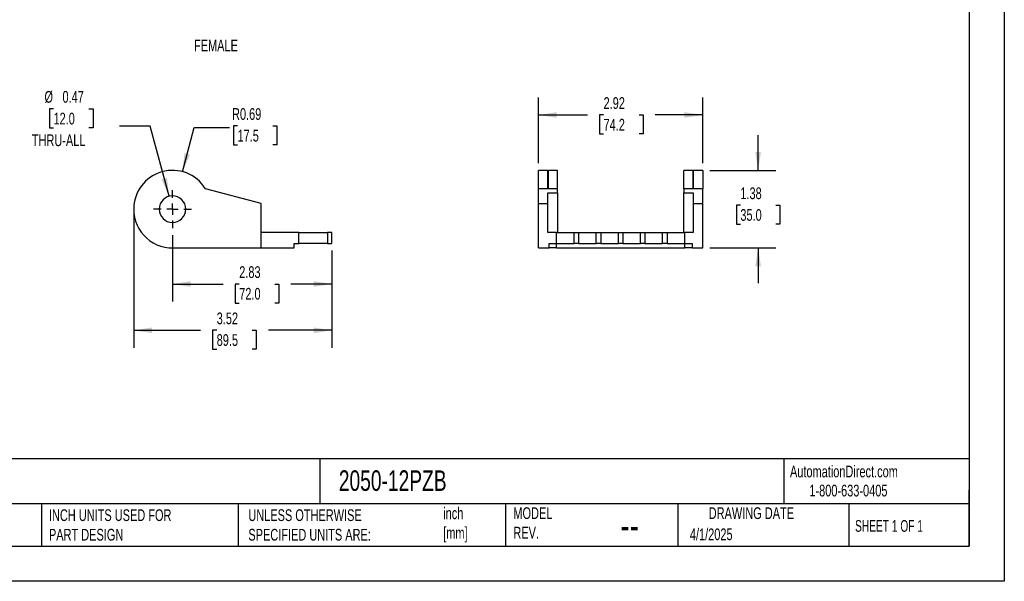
# Model space of a CAD drawing. Header units: inches. Extents: x 0 to 27.5, y 0 to 21.3.
# Tile 2 of 3: x 10 to 27.5, y 0 to 10. Entities that reach past the tile are written whole.
import ezdxf

# ---------------------------------------------------------------- set-up
doc = ezdxf.new("R2010")
doc.units = ezdxf.units.IN
doc.header["$LTSCALE"] = 2.5
doc.header["$MEASUREMENT"] = 0
doc.linetypes.add('CENTERX2', pattern=[0.8, 0.5, -0.1, 0.1, -0.1])
doc.layers.add('CENTER', color=40, linetype='CENTERX2')
doc.layers.add('DIMENSIONS', color=140, linetype='Continuous', lineweight=25)
doc.layers.add('TEXT', color=140, linetype='Continuous', lineweight=25)
doc.styles.add('SLDTEXTSTYLE0', font='TXT', dxfattribs={"width": 0.7})
doc.styles.add('SLDTEXTSTYLE1', font='TXT', dxfattribs={"width": 0.65})
doc.dimstyles.new('SLDDIMSTYLE0', dxfattribs={"dimtxt": 0.212402, "dimasz": 0.325, "dimexe": 0, "dimexo": 0.0625, "dimgap": 0.053101, "dimtad": 0, "dimtih": 1, "dimtoh": 1, "dimrnd": 1e-09, "dimzin": 12, "dimdsep": 46, "dimtxsty": 'SLDTEXTSTYLE0', "dimsah": 1, "dimcen": 0.09, "dimadec": 0, "dimazin": 3, "dimtfac": 1, "dimtofl": 0, "dimtmove": 0, "dimatfit": 3, "dimfxl": 0, "dimfrac": 2, "dimtolj": 1, "dimtzin": 12, "dimarcsym": 0})
doc.dimstyles.new('SLDDIMSTYLE1', dxfattribs={"dimtxt": 0.212402, "dimasz": 0.325, "dimexe": 0, "dimexo": 0.0625, "dimgap": 0.053101, "dimtad": 0, "dimtih": 1, "dimtoh": 1, "dimrnd": 1e-09, "dimdsep": 46, "dimtxsty": 'SLDTEXTSTYLE0', "dimsah": 1, "dimcen": 0, "dimadec": 0, "dimazin": 2, "dimtfac": 1, "dimtofl": 0, "dimtmove": 0, "dimatfit": 3, "dimfxl": 0, "dimfrac": 2, "dimtolj": 1, "dimtzin": 12, "dimarcsym": 0})
doc.dimstyles.new('SLDDIMSTYLE2', dxfattribs={"dimtxt": 0.212402, "dimasz": 0.325, "dimexe": 0, "dimexo": 0.0625, "dimgap": 0.053101, "dimtad": 0, "dimtih": 1, "dimtoh": 1, "dimrnd": 1e-09, "dimdsep": 46, "dimtxsty": 'SLDTEXTSTYLE0', "dimsah": 1, "dimcen": 0, "dimadec": 0, "dimazin": 2, "dimtfac": 1, "dimtofl": 0, "dimtmove": 0, "dimatfit": 3, "dimfxl": 0, "dimfrac": 2, "dimtolj": 1, "dimtzin": 12, "dimarcsym": 0})
doc.dimstyles.new('SLDDIMSTYLE8', dxfattribs={"dimtxt": 0.212402, "dimasz": 0.325, "dimexe": 0, "dimexo": 0.0625, "dimgap": 0.053101, "dimtad": 0, "dimtih": 1, "dimtoh": 1, "dimrnd": 1e-09, "dimzin": 12, "dimdsep": 46, "dimtxsty": 'SLDTEXTSTYLE0', "dimsah": 1, "dimcen": 0.09, "dimadec": 0, "dimazin": 3, "dimtfac": 1, "dimtmove": 0, "dimatfit": 0, "dimfxl": 0, "dimfrac": 2, "dimtolj": 1, "dimtzin": 12, "dimarcsym": 0})

# ---------------------------------------------------------------- blocks, each defined once
blk = doc.blocks.new('_D')
at = {"layer": 'DIMENSIONS'}
for p, q in [((12.024, 6.486), (12.024, 4.147)), ((15.547, 5.875), (15.547, 4.147)), ((12.024, 4.459), (13.211, 4.459)), ((13.499, 4.459), (13.427, 4.459)), ((13.427, 4.459), (13.427, 4.122)), ((14.13, 4.459), (14.201, 4.459)), ((14.201, 4.459), (14.201, 4.122)), ((15.547, 4.459), (14.418, 4.459)), ((13.427, 4.122), (13.499, 4.122)), ((14.201, 4.122), (14.13, 4.122))]:
    blk.add_line(p, q, dxfattribs=at)
for points in [[(12.024, 4.459), (12.349, 4.409), (12.349, 4.509)], [(15.547, 4.459), (15.222, 4.509), (15.222, 4.409)]]:
    blk.add_solid(points, dxfattribs=at)
at = {"layer": 'DIMENSIONS', "char_height": 0.2083, "attachment_point": 1, "style": 'SLDTEXTSTYLE0'}
for s, insert in [('3.52', (13.499, 4.775)), ('89.5', (13.499, 4.39))]:
    blk.add_mtext(s, dxfattribs=dict(at, insert=insert))
blk = doc.blocks.new('_D_2')
at = {"layer": 'DIMENSIONS'}
for p, q in [((12.713, 6.149), (12.713, 4.968)), ((15.547, 5.875), (15.547, 4.968)), ((12.713, 5.281), (13.613, 5.281)), ((13.9, 5.281), (13.829, 5.281)), ((13.829, 5.281), (13.829, 4.943)), ((14.532, 5.281), (14.603, 5.281)), ((14.603, 5.281), (14.603, 4.943)), ((15.547, 5.281), (14.819, 5.281)), ((13.829, 4.943), (13.9, 4.943)), ((14.603, 4.943), (14.532, 4.943))]:
    blk.add_line(p, q, dxfattribs=at)
for points in [[(12.713, 5.281), (13.038, 5.231), (13.038, 5.331)], [(15.547, 5.281), (15.222, 5.331), (15.222, 5.231)]]:
    blk.add_solid(points, dxfattribs=at)
at = {"layer": 'DIMENSIONS', "char_height": 0.2083, "attachment_point": 1, "style": 'SLDTEXTSTYLE0'}
for s, insert in [('2.83', (13.9, 5.597)), ('72.0', (13.9, 5.212))]:
    blk.add_mtext(s, dxfattribs=dict(at, insert=insert))
blk = doc.blocks.new('_D_4')
at = {"layer": 'DIMENSIONS'}
for p, q in [((12.891, 7.276), (13.101, 8.059)), ((13.101, 8.059), (13.726, 8.059)), ((13.869, 8.089), (13.797, 8.089)), ((13.797, 8.089), (13.797, 7.751)), ((14.5, 8.089), (14.571, 8.089)), ((14.571, 8.089), (14.571, 7.751)), ((13.797, 7.751), (13.869, 7.751)), ((14.571, 7.751), (14.5, 7.751))]:
    blk.add_line(p, q, dxfattribs=at)
blk.add_solid([(12.891, 7.276), (13.024, 7.577), (12.927, 7.603)], dxfattribs=at)
at = {"layer": 'DIMENSIONS', "char_height": 0.2083, "attachment_point": 1, "style": 'SLDTEXTSTYLE0'}
for s, insert in [('R0.69', (13.772, 8.405)), ('17.5', (13.869, 8.02))]:
    blk.add_mtext(s, dxfattribs=dict(at, insert=insert))
blk = doc.blocks.new('_D_5')
at = {"layer": 'DIMENSIONS'}
for p, q in [((10.598, 8.393), (10.527, 8.393)), ((10.527, 8.393), (10.527, 8.056)), ((11.229, 8.393), (11.301, 8.393)), ((11.301, 8.393), (11.301, 8.056)), ((10.527, 8.056), (10.598, 8.056)), ((11.301, 8.056), (11.229, 8.056)), ((12.318, 8.085), (11.771, 8.085)), ((12.652, 6.839), (12.318, 8.085))]:
    blk.add_line(p, q, dxfattribs=at)
blk.add_solid([(12.652, 6.839), (12.616, 7.166), (12.519, 7.14)], dxfattribs=at)
at = {"layer": 'DIMENSIONS', "char_height": 0.2083, "attachment_point": 1, "style": 'SLDTEXTSTYLE0'}
for s, insert in [('%%c', (10.438, 8.71)), ('0.47', (10.758, 8.71)), ('12.0', (10.598, 8.324)), ('THRU-ALL', (10.213, 7.939))]:
    blk.add_mtext(s, dxfattribs=dict(at, insert=insert))
blk = doc.blocks.new('SW_CENTERMARKSYMBOL_1')
at = {"layer": 'CENTER', "color": 0}
for p, q in [((0, 0.2), (0, 0.336)), ((-0.2, 0), (-0.336, 0)), ((0, 0), (-0.1, 0)), ((0, 0), (0, 0.1)), ((0, 0), (0, -0.1)), ((0, 0), (0.1, 0)), ((0.2, 0), (0.336, 0)), ((0, -0.2), (0, -0.336))]:
    blk.add_line(p, q, dxfattribs=at)
blk = doc.blocks.new('_D_21')
at = {"layer": 'DIMENSIONS'}
for p, q in [((19.219, 7.425), (19.219, 8.596)), ((22.14, 7.425), (22.14, 8.596)), ((19.219, 8.284), (20.088, 8.284)), ((20.376, 8.284), (20.304, 8.284)), ((20.304, 8.284), (20.304, 7.946)), ((21.007, 8.284), (21.078, 8.284)), ((21.078, 8.284), (21.078, 7.946)), ((22.14, 8.284), (21.294, 8.284)), ((20.304, 7.946), (20.376, 7.946)), ((21.078, 7.946), (21.007, 7.946))]:
    blk.add_line(p, q, dxfattribs=at)
for points in [[(19.219, 8.284), (19.544, 8.234), (19.544, 8.334)], [(22.14, 8.284), (21.815, 8.334), (21.815, 8.234)]]:
    blk.add_solid(points, dxfattribs=at)
at = {"layer": 'DIMENSIONS', "char_height": 0.2083, "attachment_point": 1, "style": 'SLDTEXTSTYLE0'}
for s, insert in [('2.92', (20.376, 8.6)), ('74.2', (20.376, 8.215))]:
    blk.add_mtext(s, dxfattribs=dict(at, insert=insert))
blk = doc.blocks.new('_D_22')
at = {"layer": 'DIMENSIONS'}
for p, q in [((23.124, 7.3), (23.124, 7.925)), ((22.265, 7.3), (23.437, 7.3)), ((22.808, 6.681), (22.737, 6.681)), ((22.737, 6.681), (22.737, 6.344)), ((23.44, 6.681), (23.511, 6.681)), ((23.511, 6.681), (23.511, 6.344)), ((22.737, 6.344), (22.808, 6.344)), ((23.511, 6.344), (23.44, 6.344)), ((22.265, 5.922), (23.437, 5.922)), ((23.124, 5.922), (23.124, 5.297))]:
    blk.add_line(p, q, dxfattribs=at)
for points in [[(23.124, 7.3), (23.174, 7.625), (23.074, 7.625)], [(23.124, 5.922), (23.074, 5.597), (23.174, 5.597)]]:
    blk.add_solid(points, dxfattribs=at)
at = {"layer": 'DIMENSIONS', "char_height": 0.2083, "attachment_point": 1, "style": 'SLDTEXTSTYLE0'}
for s, insert in [('1.38', (22.808, 6.997)), ('35.0', (22.808, 6.612))]:
    blk.add_mtext(s, dxfattribs=dict(at, insert=insert))

msp = doc.modelspace()

# ---------------------------------------------------------------- linework, layer by layer
at = {"color": 7, "linetype": 'Continuous'}
for p, q in [((27.5, 21.25), (27.5, 0)), ((27.5, 0), (0, 0))]:
    msp.add_line(p, q, dxfattribs=at)
for p, q in [((19.388, 7.3), (19.219, 7.3)), ((19.219, 6.974), (19.219, 7.3)), ((19.388, 6.974), (19.388, 7.3)), ((19.557, 7.3), (19.398, 7.3)), ((19.398, 6.974), (19.398, 7.3)), ((19.557, 6.974), (19.557, 7.3)), ((21.961, 7.3), (21.801, 7.3)), ((21.801, 6.974), (21.801, 7.3)), ((21.961, 7.3), (21.961, 6.974)), ((22.14, 7.3), (21.971, 7.3)), ((21.971, 7.3), (21.971, 6.974)), ((22.14, 7.3), (22.14, 6.974)), ((14.288, 6.709), (13.298, 6.974)), ((19.219, 6.709), (19.219, 6.974)), ((19.388, 6.974), (19.219, 6.974)), ((19.388, 6.971), (19.388, 6.974)), ((19.557, 6.971), (19.388, 6.971)), ((19.388, 6.899), (19.557, 6.899)), ((19.388, 6.709), (19.388, 6.899)), ((19.398, 6.971), (19.398, 6.974)), ((19.557, 6.974), (19.398, 6.974)), ((19.557, 6.971), (19.557, 6.974)), ((19.557, 6.899), (19.557, 6.971)), ((19.557, 6.899), (19.557, 6.197)), ((21.801, 6.971), (21.801, 6.974)), ((21.961, 6.974), (21.801, 6.974)), ((21.801, 6.971), (21.801, 6.899)), ((21.971, 6.971), (21.801, 6.971)), ((21.801, 6.899), (21.971, 6.899)), ((21.801, 6.197), (21.801, 6.899)), ((21.961, 6.974), (21.961, 6.971)), ((21.971, 6.974), (21.971, 6.971)), ((22.14, 6.974), (21.971, 6.974)), ((21.971, 6.899), (21.971, 6.709)), ((22.14, 6.709), (22.14, 6.974)), ((14.288, 5.922), (14.288, 6.709)), ((19.219, 6.709), (19.388, 6.709)), ((19.219, 5.922), (19.219, 6.709)), ((19.388, 6.197), (19.388, 6.709)), ((21.971, 6.709), (22.14, 6.709)), ((21.971, 6.709), (21.971, 6.197)), ((22.14, 5.922), (22.14, 6.709)), ((14.957, 6.197), (14.288, 6.197)), ((14.957, 6), (14.957, 6.197)), ((14.957, 6.197), (15.469, 6.197)), ((15.469, 6.197), (15.469, 6)), ((15.547, 6.197), (15.469, 6.197)), ((15.547, 6), (15.547, 6.197)), ((19.537, 6.197), (19.388, 6.197)), ((19.537, 6), (19.537, 6.197)), ((19.537, 6.197), (19.852, 6.197)), ((19.852, 6), (19.852, 6.197)), ((19.852, 6.197), (19.931, 6.197)), ((19.931, 6.197), (19.931, 6)), ((19.931, 6.197), (20.246, 6.197)), ((20.246, 6), (20.246, 6.197)), ((20.246, 6.197), (20.325, 6.197)), ((20.325, 6.197), (20.325, 6)), ((20.325, 6.197), (20.64, 6.197)), ((20.64, 6), (20.64, 6.197)), ((20.64, 6.197), (20.719, 6.197)), ((20.719, 6.197), (20.719, 6)), ((20.719, 6.197), (21.034, 6.197)), ((21.034, 6), (21.034, 6.197)), ((21.034, 6.197), (21.112, 6.197)), ((21.112, 6.197), (21.112, 6)), ((21.112, 6.197), (21.427, 6.197)), ((21.427, 6), (21.427, 6.197)), ((21.427, 6.197), (21.506, 6.197)), ((21.506, 6.197), (21.506, 6)), ((21.506, 6.197), (21.821, 6.197)), ((21.821, 6), (21.821, 6.197)), ((21.971, 6.197), (21.821, 6.197)), ((14.878, 6), (14.957, 6)), ((14.878, 5.922), (14.878, 6)), ((15.469, 6), (14.957, 6)), ((15.469, 6), (15.547, 6)), ((19.408, 5.922), (19.408, 6)), ((19.408, 6), (19.537, 6)), ((19.537, 6), (19.852, 6)), ((19.537, 5.922), (19.537, 6)), ((19.931, 6), (19.852, 6)), ((19.931, 6), (20.246, 6)), ((20.325, 6), (20.246, 6)), ((20.325, 6), (20.64, 6)), ((20.719, 6), (20.64, 6)), ((20.719, 6), (21.034, 6)), ((21.112, 6), (21.034, 6)), ((21.112, 6), (21.427, 6)), ((21.506, 6), (21.427, 6)), ((21.506, 6), (21.821, 6)), ((21.821, 5.922), (21.821, 6)), ((21.821, 6), (21.951, 6)), ((21.951, 6), (21.951, 5.922)), ((12.792, 5.926), (12.792, 5.922)), ((12.792, 5.922), (14.288, 5.922)), ((14.288, 5.922), (14.878, 5.922)), ((19.219, 5.922), (19.408, 5.922)), ((19.537, 5.922), (19.408, 5.922)), ((19.537, 5.922), (21.821, 5.922)), ((21.951, 5.922), (21.821, 5.922)), ((21.951, 5.922), (22.14, 5.922))]:
    msp.add_line(p, q)
for radius, start, end in [(0.689, 31.8508, 180), (0.236, 0, 180), (0.689, 180, 276.5624), (0.236, 180, 0)]:
    msp.add_arc((12.713, 6.611), radius, start, end)
at = {"layer": 'DIMENSIONS'}
msp.add_line((12.024, 6.611), (12.024, 6.048), dxfattribs=at)
at = {"layer": 'TEXT'}
for p, q in [((26.875, 20.625), (26.875, 0.625)), ((26.875, 2.178), (0.625, 2.178)), ((15.331, 2.178), (15.331, 1.375)), ((23.58, 2.178), (23.58, 1.375)), ((26.875, 0.625), (26.875, 1.625)), ((26.875, 1.375), (0.625, 1.375)), ((10.382, 1.375), (10.382, 0.625)), ((13.878, 1.375), (13.878, 0.625)), ((18.632, 1.375), (18.632, 0.625)), ((21.699, 1.375), (21.699, 0.625)), ((24.739, 1.375), (24.739, 0.625)), ((0.625, 0.625), (26.875, 0.625))]:
    msp.add_line(p, q, dxfattribs=at)

# ---------------------------------------------------------------- block references
at = {"layer": 'CENTER'}
msp.add_blockref('SW_CENTERMARKSYMBOL_1', (12.713, 6.611), dxfattribs=at)

# ---------------------------------------------------------------- texts
at = {"color": 179, "linetype": 'Continuous', "lineweight": 18, "char_height": 0.20833, "attachment_point": 1, "style": 'SLDTEXTSTYLE0'}
for s, insert in [('AutomationDirect.com', (23.69, 2.055)), ('1-800-633-0405', (24.035, 1.716))]:
    msp.add_mtext(s, dxfattribs=dict(at, insert=insert))
at = {"layer": 'DIMENSIONS', "insert": (13.096, 9.621), "char_height": 0.2083, "attachment_point": 1, "style": 'SLDTEXTSTYLE0'}
msp.add_mtext('FEMALE', dxfattribs=at)
at = {"layer": 'TEXT'}
for s, insert, char_height, attachment_point, style in [('IGUS 2500 CABLE DRAG CHAIN (ACCESSORIES)', (0.784, 1.971), 0.36458, 1, 'SLDTEXTSTYLE0'), ('2050-12PZB', (15.67, 1.971), 0.3646, 1, 'SLDTEXTSTYLE0'), ('INCH UNITS USED FOR ^JPART DESIGN', (10.517, 1.279), 0.20833, 1, 'SLDTEXTSTYLE0'), ('UNLESS OTHERWISE ^JSPECIFIED UNITS ARE:', (14.062, 1.279), 0.20833, 1, 'SLDTEXTSTYLE0'), ('inch^J[mm]', (17.526, 1.312), 0.2083, 1, 'SLDTEXTSTYLE0'), ('MODEL ^JREV.', (18.773, 1.315), 0.20833, 1, 'SLDTEXTSTYLE0'), ('DRAWING DATE', (23.004, 1.315), 0.20833, 2, 'SLDTEXTSTYLE0'), ('SHEET 1 OF 1', (24.847, 1.088), 0.20833, 1, 'SLDTEXTSTYLE1'), ('--', (20.84, 1.255), 0.5208, 2, 'SLDTEXTSTYLE0'), ('4/1/2025', (21.911, 0.939), 0.2083, 1, 'SLDTEXTSTYLE0')]:
    msp.add_mtext(s, dxfattribs=dict(at, insert=insert, char_height=char_height, attachment_point=attachment_point, style=style))

# ---------------------------------------------------------------- dimensions: what is measured, and where the dimension line sits
at = {"layer": 'DIMENSIONS'}
dim = msp.add_diameter_dim_2p(p1=(12.774, 6.383), p2=(12.652, 6.839), text='<>\\PTHRU-ALL', dimstyle='SLDDIMSTYLE2', dxfattribs=at)
dim.commit()
dim.dimension.update_dxf_attribs({"geometry": '_D_5', "text_midpoint": (10.914, 8.195), "dimtype": 163})
for base, p1, p2, picture, middle in [((22.14, 8.284), (19.219, 7.3), (22.14, 7.3), '_D_21', (20.691, 8.284)), ((15.547, 4.459), (12.024, 6.611), (15.547, 6), '_D', (13.814, 4.459)), ((15.547, 5.281), (12.713, 6.274), (15.547, 6), '_D_2', (14.216, 5.281))]:
    dim = msp.add_linear_dim(base=base, p1=p1, p2=p2, dimstyle='SLDDIMSTYLE0', dxfattribs=at)
    dim.commit()
    dim.dimension.update_dxf_attribs({"geometry": picture, "text_midpoint": middle, "dimtype": 160})
dim = msp.add_radius_dim(center=(12.713, 6.611), mpoint=(12.891, 7.276), dimstyle='SLDDIMSTYLE1', dxfattribs=at)
dim.commit()
dim.dimension.update_dxf_attribs({"geometry": '_D_4', "text_midpoint": (14.184, 8.059), "dimtype": 164})
dim = msp.add_linear_dim(base=(23.124, 5.922), p1=(22.14, 7.3), p2=(22.14, 5.922), angle=90, dimstyle='SLDDIMSTYLE8', dxfattribs=at)
dim.commit()
dim.dimension.update_dxf_attribs({"geometry": '_D_22', "text_midpoint": (23.124, 6.681), "dimtype": 160})

doc.saveas('drawing.dxf')
